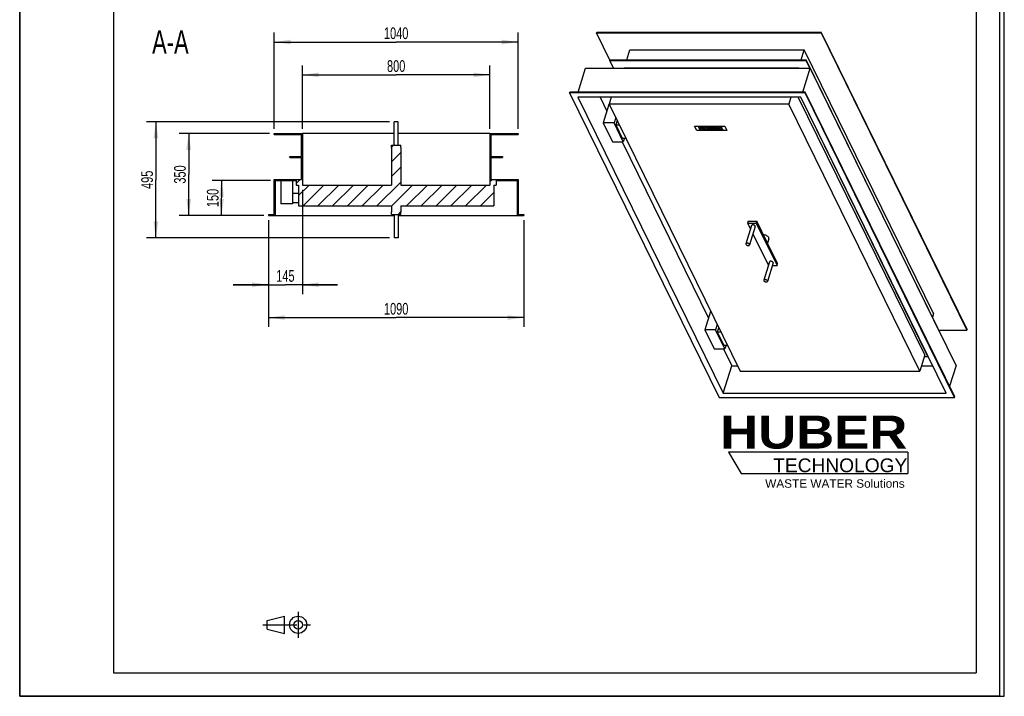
# Model space of a CAD drawing. Header units: millimetres. Extents: x 0 to 4200, y 0 to 5940.
# Tile 1 of 2: x 0 to 4200, y 0 to 2885. Entities that reach past the tile are written whole.
import ezdxf

# ---------------------------------------------------------------- set-up
doc = ezdxf.new("R2010")
doc.units = ezdxf.units.MM
doc.header["$LTSCALE"] = 387.2
doc.linetypes.add('CENTER', pattern=[0.6, 0.375, -0.075, 0.075, -0.075])
doc.layers.get('0').update_dxf_attribs({"linetype": 'CONTINUOUS'})
for name, color, linetype in [('050_DIMENSIONING', 7, 'CONTINUOUS'), ('052_SYMBOLS', 7, 'CONTINUOUS'), ('_ACHSEN', 7, 'CONTINUOUS'), ('_KURVEN', 7, 'CONTINUOUS'), ('HUBER_Logo_BL2', 7, 'CONTINUOUS')]:
    doc.layers.add(name, color=color, linetype=linetype)
doc.styles.get("Standard").update_dxf_attribs({"font": 'txt', "width": 0.7})
doc.styles.add('TEXTSTYLE_2', font='ariblk.ttf')
doc.styles.add('TEXTSTYLE_3', font='arial.ttf')
doc.dimstyles.new('DIMSTYLE_1', dxfattribs={"dimtxt": 50, "dimasz": 70, "dimexe": 2, "dimexo": 1, "dimtad": 1, "dimdec": 1, "dimtxsty": 'STANDARD', "dimblk": '_FILLED', "dimblk1": '_FILLED', "dimblk2": '_FILLED', "dimcen": 0.09, "dimazin": 2, "dimtp": 1.2, "dimtm": 1.2, "dimtfac": 1, "dimtdec": 1, "dimtofl": 0, "dimtmove": 0, "dimatfit": 3, "dimldrblk": '_FILLED', "dimfxl": 1, "dimtolj": 1, "dimarcsym": 0})
doc.dimstyles.new('DIMSTYLE_3', dxfattribs={"dimtxt": 50, "dimasz": 70, "dimexe": 2, "dimexo": 1, "dimtad": 1, "dimdec": 1, "dimtxsty": 'STANDARD', "dimblk": '_FILLED', "dimblk1": '_FILLED', "dimblk2": '_FILLED', "dimcen": 0.09, "dimazin": 2, "dimtp": 0.5, "dimtm": 0.5, "dimtfac": 1, "dimtdec": 1, "dimtofl": 0, "dimtmove": 0, "dimatfit": 3, "dimldrblk": '_FILLED', "dimfxl": 1, "dimtolj": 1, "dimarcsym": 0})
doc.dimstyles.new('DIMSTYLE_4', dxfattribs={"dimtxt": 50, "dimasz": 70, "dimexe": 2, "dimexo": 1, "dimtad": 1, "dimdec": 1, "dimtxsty": 'STANDARD', "dimblk": '_FILLED', "dimblk1": '_FILLED', "dimblk2": '_FILLED', "dimcen": 0.09, "dimazin": 2, "dimtp": 0.8, "dimtm": 0.8, "dimtfac": 1, "dimtdec": 1, "dimtofl": 0, "dimtmove": 0, "dimatfit": 3, "dimldrblk": '_FILLED', "dimfxl": 1, "dimtolj": 1, "dimarcsym": 0})

# ---------------------------------------------------------------- blocks, each defined once
blk = doc.blocks.new('HUBER_LOGO_BL2', base_point=(3411.6, 1009.5))
at = {"layer": 'HUBER_Logo_BL2', "color": 5, "linetype": 'CONTINUOUS'}
for p, q in [((3788.5, 1040.5), (3023.5, 1040.5)), ((3023.5, 1040.5), (3077.5, 950.5)), ((3788.5, 1040.5), (3788.5, 950.5)), ((3077.5, 950.5), (3788.5, 950.5))]:
    blk.add_line(p, q, dxfattribs=at)
at = {"layer": 'HUBER_Logo_BL2', "color": 2, "linetype": 'CONTINUOUS', "attachment_point": 3, "line_spacing_factor": 0.78}
for s, insert, char_height, width, style in [('HUBER\\P\\fArial;\\H58.5;TECHNOLOGY ', (3786.3, 1196.7), 140.4, 775.343, 'TEXTSTYLE_2'), ('WASTE WATER Solutions', (3775.2, 925.3), 36, 594.067, 'TEXTSTYLE_3')]:
    blk.add_mtext(s, dxfattribs=dict(at, insert=insert, char_height=char_height, width=width, style=style))
blk = doc.blocks.new('_FILLED')
at = {"color": 0, "linetype": 'BYBLOCK'}
blk.add_solid([(0, 0), (-1, 0.143), (-1, -0.143)], dxfattribs=at)
blk = doc.blocks.new('*D2')
at = {"layer": '050_DIMENSIONING', "color": 2, "linetype": 'CONTINUOUS'}
for p, q in [((1060.9, 2030), (1060.9, 1575)), ((2150.9, 2030), (2150.9, 1575)), ((1060.9, 1615), (1605.9, 1615)), ((2150.9, 1615), (1605.9, 1615))]:
    blk.add_line(p, q, dxfattribs=at)
at = {"layer": '050_DIMENSIONING', "color": 2, "linetype": 'CONTINUOUS', "xscale": 70, "yscale": 70, "zscale": 70, "rotation": 180}
blk.add_blockref('_FILLED', (1060.9, 1615), dxfattribs=at)
at = {"layer": '050_DIMENSIONING', "color": 2, "linetype": 'CONTINUOUS', "xscale": 70, "yscale": 70, "zscale": 70}
blk.add_blockref('_FILLED', (2150.9, 1615), dxfattribs=at)
at = {"layer": '050_DIMENSIONING', "color": 2, "linetype": 'CONTINUOUS', "insert": (1605.9, 1677.5), "char_height": 50, "width": 219.643, "attachment_point": 2, "line_spacing_factor": 0.9}
blk.add_mtext('1090', dxfattribs=at)
blk = doc.blocks.new('*D3')
at = {"layer": '050_DIMENSIONING', "color": 2, "linetype": 'CONTINUOUS'}
for p, q in [((1085.9, 2420), (1085.9, 2830)), ((2125.9, 2420), (2125.9, 2830)), ((1085.9, 2790), (1605.9, 2790)), ((2125.9, 2790), (1605.9, 2790))]:
    blk.add_line(p, q, dxfattribs=at)
at = {"layer": '050_DIMENSIONING', "color": 2, "linetype": 'CONTINUOUS', "xscale": 70, "yscale": 70, "zscale": 70, "rotation": 180}
blk.add_blockref('_FILLED', (1085.9, 2790), dxfattribs=at)
at = {"layer": '050_DIMENSIONING', "color": 2, "linetype": 'CONTINUOUS', "xscale": 70, "yscale": 70, "zscale": 70}
blk.add_blockref('_FILLED', (2125.9, 2790), dxfattribs=at)
at = {"layer": '050_DIMENSIONING', "color": 2, "linetype": 'CONTINUOUS', "insert": (1605.9, 2852.5), "char_height": 50, "width": 219.643, "attachment_point": 2, "line_spacing_factor": 0.9}
blk.add_mtext('1040', dxfattribs=at)
blk = doc.blocks.new('*D4')
at = {"layer": '050_DIMENSIONING', "color": 2, "linetype": 'CONTINUOUS'}
for p, q in [((1065.9, 2400), (680.9, 2400)), ((720.9, 2400), (720.9, 2225)), ((720.9, 2050), (720.9, 2225)), ((1040.9, 2050), (680.9, 2050))]:
    blk.add_line(p, q, dxfattribs=at)
at = {"layer": '050_DIMENSIONING', "color": 2, "linetype": 'CONTINUOUS', "xscale": 70, "yscale": 70, "zscale": 70}
for p, rotation in [((720.9, 2400), 90), ((720.9, 2050), 270)]:
    blk.add_blockref('_FILLED', p, dxfattribs=dict(at, rotation=rotation))
at = {"layer": '050_DIMENSIONING', "color": 2, "linetype": 'CONTINUOUS', "insert": (658.4, 2225), "char_height": 50, "width": 166.071, "attachment_point": 2, "rotation": 90, "line_spacing_factor": 0.9}
blk.add_mtext('350', dxfattribs=at)
blk = doc.blocks.new('*D5')
at = {"layer": '050_DIMENSIONING', "color": 2, "linetype": 'CONTINUOUS'}
for p, q in [((1205.9, 2420), (1205.9, 2690)), ((2005.9, 2420), (2005.9, 2690)), ((1205.9, 2650), (1605.9, 2650)), ((2005.9, 2650), (1605.9, 2650))]:
    blk.add_line(p, q, dxfattribs=at)
at = {"layer": '050_DIMENSIONING', "color": 2, "linetype": 'CONTINUOUS', "xscale": 70, "yscale": 70, "zscale": 70, "rotation": 180}
blk.add_blockref('_FILLED', (1205.9, 2650), dxfattribs=at)
at = {"layer": '050_DIMENSIONING', "color": 2, "linetype": 'CONTINUOUS', "xscale": 70, "yscale": 70, "zscale": 70}
blk.add_blockref('_FILLED', (2005.9, 2650), dxfattribs=at)
at = {"layer": '050_DIMENSIONING', "color": 2, "linetype": 'CONTINUOUS', "insert": (1605.9, 2712.5), "char_height": 50, "width": 176.786, "attachment_point": 2, "line_spacing_factor": 0.9}
blk.add_mtext('800', dxfattribs=at)
blk = doc.blocks.new('*D8')
at = {"layer": '050_DIMENSIONING', "color": 2, "linetype": 'CONTINUOUS'}
for p, q in [((1205.9, 2160), (1205.9, 1715)), ((1060.9, 2030), (1060.9, 1715)), ((1060.9, 1755), (910.9, 1755)), ((910.9, 1755), (1133.4, 1755)), ((1355.9, 1755), (1133.4, 1755)), ((1205.9, 1755), (1355.9, 1755))]:
    blk.add_line(p, q, dxfattribs=at)
at = {"layer": '050_DIMENSIONING', "color": 2, "linetype": 'CONTINUOUS', "xscale": 70, "yscale": 70, "zscale": 70}
blk.add_blockref('_FILLED', (1060.9, 1755), dxfattribs=at)
at = {"layer": '050_DIMENSIONING', "color": 2, "linetype": 'CONTINUOUS', "xscale": 70, "yscale": 70, "zscale": 70, "rotation": 180}
blk.add_blockref('_FILLED', (1205.9, 1755), dxfattribs=at)
at = {"layer": '050_DIMENSIONING', "color": 2, "linetype": 'CONTINUOUS', "insert": (1133.4, 1817.5), "char_height": 50, "width": 155.357, "attachment_point": 2, "line_spacing_factor": 0.9}
blk.add_mtext('145', dxfattribs=at)
blk = doc.blocks.new('*D9')
at = {"layer": '050_DIMENSIONING', "color": 2, "linetype": 'CONTINUOUS'}
for p, q in [((1069.9, 2200), (820.9, 2200)), ((860.9, 2200), (860.9, 2125)), ((860.9, 2050), (860.9, 2125)), ((1040.9, 2050), (820.9, 2050))]:
    blk.add_line(p, q, dxfattribs=at)
at = {"layer": '050_DIMENSIONING', "color": 2, "linetype": 'CONTINUOUS', "xscale": 70, "yscale": 70, "zscale": 70}
for p, rotation in [((860.9, 2200), 90), ((860.9, 2050), 270)]:
    blk.add_blockref('_FILLED', p, dxfattribs=dict(at, rotation=rotation))
at = {"layer": '050_DIMENSIONING', "color": 2, "linetype": 'CONTINUOUS', "insert": (798.4, 2125), "char_height": 50, "width": 155.357, "attachment_point": 2, "rotation": 90, "line_spacing_factor": 0.9}
blk.add_mtext('150', dxfattribs=at)
blk = doc.blocks.new('*D10')
at = {"layer": '050_DIMENSIONING', "color": 2, "linetype": 'CONTINUOUS'}
for p, q in [((1577.9, 2450), (540.9, 2450)), ((580.9, 2450), (580.9, 2202.5)), ((580.9, 1955), (580.9, 2202.5)), ((1577.9, 1955), (540.9, 1955))]:
    blk.add_line(p, q, dxfattribs=at)
at = {"layer": '050_DIMENSIONING', "color": 2, "linetype": 'CONTINUOUS', "xscale": 70, "yscale": 70, "zscale": 70}
for p, rotation in [((580.9, 2450), 90), ((580.9, 1955), 270)]:
    blk.add_blockref('_FILLED', p, dxfattribs=dict(at, rotation=rotation))
at = {"layer": '050_DIMENSIONING', "color": 2, "linetype": 'CONTINUOUS', "insert": (518.4, 2202.5), "char_height": 50, "width": 171.429, "attachment_point": 2, "rotation": 90, "line_spacing_factor": 0.9}
blk.add_mtext('495', dxfattribs=at)
blk = doc.blocks.new('PROJEKTIONSMETHODE_1_BL3', base_point=(1140, 305))
at = {"color": 2, "linetype": 'CONTINUOUS'}
for p, q in [((1055.7, 323.3), (1129, 341.7)), ((1129, 268.3), (1129, 341.7)), ((1055.7, 286.7), (1055.7, 323.3)), ((1055.7, 286.7), (1129, 268.3))]:
    blk.add_line(p, q, dxfattribs=at)
at = {"color": 2, "linetype": 'CENTER'}
for p, q in [((1187.7, 360), (1187.7, 250)), ((1037.3, 305), (1242.7, 305))]:
    blk.add_line(p, q, dxfattribs=at)
at = {"color": 2, "linetype": 'CONTINUOUS'}
for radius in [36.7, 18.3]:
    blk.add_circle((1187.7, 305), radius, dxfattribs=at)

msp = doc.modelspace()

# ---------------------------------------------------------------- hatches: boundary and pattern name
at = {"linetype": 'CONTINUOUS'}
h = msp.add_hatch(dxfattribs=at)
h.set_pattern_fill('A', color=2, scale=44.547727, angle=45, style=0, pattern_type=0)
h.set_pattern_definition([(45, (0, 0), (-31.5, 31.5), [])])
edge = h.paths.add_edge_path()
edge.add_line((1205.87, 2180.02), (1585.87, 2180.02))
edge.add_line((1585.87, 2340.02), (1585.87, 2180.02))
edge.add_line((1585.87, 2340.02), (1585.87, 2350.02))
edge.add_line((1585.87, 2350.02), (1625.87, 2350.02))
edge.add_line((1625.87, 2340.02), (1625.87, 2350.02))
edge.add_line((1625.87, 2340.02), (1625.87, 2180.02))
edge.add_line((1625.87, 2180.02), (2005.87, 2180.02))
edge.add_line((2005.87, 2400.02), (2005.87, 2180.02))
edge.add_line((2005.87, 2400.02), (2125.87, 2400.02))
edge.add_line((2125.87, 2400.02), (2125.87, 2396.02))
edge.add_line((2009.87, 2396.02), (2125.87, 2396.02))
edge.add_line((2009.87, 2396.02), (2009.87, 2302.02))
edge.add_line((2009.87, 2302.02), (2059.87, 2302.02))
edge.add_line((2059.87, 2302.02), (2059.87, 2298.02))
edge.add_line((2009.87, 2298.02), (2059.87, 2298.02))
edge.add_line((2009.87, 2298.02), (2009.87, 2204.02))
edge.add_line((2009.87, 2204.02), (2125.87, 2204.02))
edge.add_line((2125.87, 2204.02), (2125.87, 2054.02))
edge.add_line((2125.87, 2054.02), (2150.87, 2054.02))
edge.add_line((2150.87, 2054.02), (2150.87, 2050.02))
edge.add_line((2121.87, 2050.02), (2150.87, 2050.02))
edge.add_line((2121.87, 2200.02), (2121.87, 2050.02))
edge.add_line((2032.87, 2200.02), (2121.87, 2200.02))
edge.add_line((2032.87, 2200.02), (2032.87, 2180.02))
edge.add_line((2021.87, 2180.02), (2032.87, 2180.02))
edge.add_line((2021.87, 2180.02), (2021.87, 2091.02))
edge.add_line((1625.87, 2091.02), (2021.87, 2091.02))
edge.add_line((1625.87, 2091.02), (1625.87, 2065.02))
edge.add_line((1625.87, 2055.02), (1625.87, 2065.02))
edge.add_line((1585.87, 2055.02), (1625.87, 2055.02))
edge.add_line((1585.87, 2055.02), (1585.87, 2065.02))
edge.add_line((1585.87, 2091.02), (1585.87, 2065.02))
edge.add_line((1189.87, 2091.02), (1585.87, 2091.02))
edge.add_line((1189.87, 2180.02), (1189.87, 2091.02))
edge.add_line((1178.87, 2180.02), (1189.87, 2180.02))
edge.add_line((1178.87, 2200.02), (1178.87, 2180.02))
edge.add_line((1089.87, 2200.02), (1178.87, 2200.02))
edge.add_line((1089.87, 2200.02), (1089.87, 2050.02))
edge.add_line((1060.87, 2050.02), (1089.87, 2050.02))
edge.add_line((1060.87, 2054.02), (1060.87, 2050.02))
edge.add_line((1060.87, 2054.02), (1085.87, 2054.02))
edge.add_line((1085.87, 2054.02), (1085.87, 2204.02))
edge.add_line((1085.87, 2204.02), (1201.87, 2204.02))
edge.add_line((1201.87, 2204.02), (1201.87, 2298.02))
edge.add_line((1151.87, 2298.02), (1201.87, 2298.02))
edge.add_line((1151.87, 2298.02), (1151.87, 2302.02))
edge.add_line((1151.87, 2302.02), (1201.87, 2302.02))
edge.add_line((1201.87, 2302.02), (1201.87, 2396.02))
edge.add_line((1085.87, 2396.02), (1201.87, 2396.02))
edge.add_line((1085.87, 2396.02), (1085.87, 2400.02))
edge.add_line((1085.87, 2400.02), (1205.87, 2400.02))
edge.add_line((1205.87, 2400.02), (1205.87, 2180.02))

# ---------------------------------------------------------------- linework, layer by layer
at = {"color": 7, "linetype": 'CONTINUOUS'}
for p, q in [((0, 0), (0, 5940)), ((0, 0), (0, 5940)), ((4200, 0), (4200, 5940)), ((4200, 0), (4200, 5940)), ((2460.32, 2828.98), (2461.29, 2832.11)), ((2517.75, 2711.94), (2460.32, 2828.98)), ((2460.32, 2828.98), (3418.22, 2828.98)), ((2461.29, 2832.11), (3419.19, 2832.11)), ((3418.22, 2828.98), (3419.19, 2832.11)), ((3418.22, 2828.98), (4040.51, 1560.89)), ((4041.48, 1564.03), (3419.19, 2832.11)), ((2589.4, 2714.32), (2602.55, 2756.87)), ((2602.55, 2756.87), (3346.76, 2756.87)), ((3333.61, 2714.32), (3346.76, 2756.87)), ((3898.28, 1633), (3346.76, 2756.87)), ((2517.52, 2711.19), (2518.49, 2714.32)), ((2533.52, 2678.58), (2517.52, 2711.19)), ((2517.52, 2711.19), (3353.84, 2711.19)), ((2518.49, 2714.32), (3354.81, 2714.32)), ((3353.84, 2711.19), (3354.81, 2714.32)), ((3353.84, 2711.19), (3369.84, 2678.58)), ((3936.83, 1528.29), (3354.81, 2714.32)), ((2382.33, 2576.62), (2413.84, 2678.58)), ((2413.84, 2678.58), (3371.75, 2678.58)), ((2578.35, 2678.58), (2578.82, 2680.11)), ((2578.82, 2680.11), (3323.04, 2680.11)), ((3322.57, 2678.58), (3323.04, 2680.11)), ((3323.79, 2678.58), (3323.04, 2680.11)), ((3340.24, 2576.62), (3371.75, 2678.58)), ((3994.03, 1410.5), (3371.75, 2678.58)), ((2345.91, 2573.49), (2346.88, 2576.62)), ((2345.91, 2573.49), (2983.45, 1274.32)), ((3349.87, 2573.49), (2345.91, 2573.49)), ((3350.84, 2576.62), (2346.88, 2576.62)), ((3349.87, 2573.49), (3350.84, 2576.62)), ((3987.4, 1274.32), (3349.87, 2573.49)), ((3988.37, 1277.46), (3350.84, 2576.62)), ((3332, 2555.46), (2381.47, 2555.46)), ((2381.47, 2555.46), (3001.31, 1292.35)), ((2475.44, 2555.46), (2504.86, 2495.51)), ((2513.4, 2523.15), (2489.19, 2444.82)), ((2515.11, 2523.15), (2513.4, 2523.15)), ((2523.29, 2555.46), (2514, 2525.42)), ((2514, 2525.42), (3072.84, 1386.63)), ((3280.33, 2525.42), (2514, 2525.42)), ((3289.61, 2555.46), (3280.33, 2525.42)), ((3839.16, 1386.63), (3280.33, 2525.42)), ((3860.71, 1456.34), (3321.34, 2555.46)), ((3874.19, 1449.5), (3331.47, 2555.46)), ((3951.85, 1292.35), (3332, 2555.46)), ((2489.19, 2444.82), (2528.85, 2364.01)), ((2535.24, 2444.82), (2489.19, 2444.82)), ((2542.32, 2467.71), (2535.24, 2444.82)), ((2574.9, 2364.01), (2535.24, 2444.82)), ((2548.42, 2455.28), (2542.56, 2436.3)), ((2542.56, 2436.3), (2570.01, 2380.36)), ((2542.56, 2436.3), (2557.73, 2436.3)), ((1085.87, 2400.02), (1205.87, 2400.02)), ((1085.87, 2396.02), (1085.87, 2400.02)), ((1085.87, 2396.02), (1201.87, 2396.02)), ((1201.87, 2302.02), (1201.87, 2396.02)), ((1597.87, 2400.02), (1205.87, 2400.02)), ((1205.87, 2400.02), (1205.87, 2180.02)), ((2005.87, 2400.02), (1613.87, 2400.02)), ((2005.87, 2400.02), (2125.87, 2400.02)), ((2005.87, 2400.02), (2005.87, 2180.02)), ((2009.87, 2396.02), (2125.87, 2396.02)), ((2009.87, 2396.02), (2009.87, 2302.02)), ((2125.87, 2400.02), (2125.87, 2396.02)), ((2528.85, 2364.01), (2574.9, 2364.01)), ((2569.39, 2364.01), (2938.02, 1612.83)), ((2570.01, 2380.36), (2585.19, 2380.36)), ((2579.95, 2380.36), (2574.9, 2364.01)), ((1585.87, 2350.02), (1625.87, 2350.02)), ((1585.87, 2340.02), (1585.87, 2350.02)), ((1585.87, 2340.02), (1585.87, 2180.02)), ((1625.87, 2340.02), (1625.87, 2350.02)), ((1625.87, 2340.02), (1625.87, 2180.02)), ((1151.87, 2298.02), (1151.87, 2302.02)), ((1151.87, 2302.02), (1201.87, 2302.02)), ((1151.87, 2298.02), (1201.87, 2298.02)), ((1201.87, 2204.02), (1201.87, 2298.02)), ((2009.87, 2302.02), (2059.87, 2302.02)), ((2009.87, 2298.02), (2009.87, 2204.02)), ((2009.87, 2298.02), (2059.87, 2298.02)), ((2059.87, 2302.02), (2059.87, 2298.02)), ((1085.87, 2204.02), (1201.87, 2204.02)), ((1085.87, 2054.02), (1085.87, 2204.02)), ((1089.87, 2200.02), (1178.87, 2200.02)), ((1089.87, 2200.02), (1089.87, 2050.02)), ((1113.87, 2200.02), (1113.87, 2100.02)), ((1163.87, 2200.02), (1163.87, 2100.02)), ((1178.87, 2200.02), (1178.87, 2180.02)), ((2009.87, 2204.02), (2125.87, 2204.02)), ((2032.87, 2200.02), (2121.87, 2200.02)), ((2032.87, 2200.02), (2032.87, 2180.02)), ((2121.87, 2200.02), (2121.87, 2050.02)), ((2125.87, 2204.02), (2125.87, 2054.02)), ((1163.87, 2145.02), (1189.87, 2145.02)), ((1178.87, 2180.02), (1189.87, 2180.02)), ((1189.87, 2180.02), (1189.87, 2091.02)), ((1205.87, 2180.02), (1585.87, 2180.02)), ((1625.87, 2180.02), (2005.87, 2180.02)), ((2021.87, 2180.02), (2021.87, 2091.02)), ((2021.87, 2180.02), (2032.87, 2180.02)), ((1163.87, 2100.02), (1113.87, 2100.02)), ((1163.87, 2105.02), (1189.87, 2105.02)), ((1189.87, 2091.02), (1585.87, 2091.02)), ((1585.87, 2091.02), (1585.87, 2065.02)), ((1585.87, 2055.02), (1585.87, 2065.02)), ((1625.87, 2091.02), (1625.87, 2065.02)), ((1625.87, 2091.02), (2021.87, 2091.02)), ((1625.87, 2055.02), (1625.87, 2065.02)), ((1060.87, 2054.02), (1060.87, 2050.02)), ((1060.87, 2054.02), (1085.87, 2054.02)), ((1060.87, 2050.02), (1089.87, 2050.02)), ((1089.87, 2050.02), (1597.87, 2050.02)), ((1585.87, 2055.02), (1625.87, 2055.02)), ((1613.87, 2050.02), (2121.87, 2050.02)), ((2121.87, 2050.02), (2150.87, 2050.02)), ((2125.87, 2054.02), (2150.87, 2054.02)), ((2150.87, 2054.02), (2150.87, 2050.02)), ((3107.64, 2025.79), (3105.22, 2017.96)), ((3105.22, 2017.96), (3117.48, 1992.96)), ((3105.22, 2017.96), (3142.06, 2017.96)), ((3107.64, 2025.79), (3144.48, 2025.79)), ((3144.48, 2025.79), (3142.06, 2017.96)), ((3142.06, 2017.96), (3230.52, 1837.69)), ((3188.71, 1935.65), (3144.48, 2025.79)), ((3127.76, 1972.02), (3193.68, 1837.69)), ((3232.94, 1845.52), (3188.71, 1935.65)), ((3193.68, 1837.69), (3193.78, 1837.69)), ((3210.53, 1837.69), (3230.52, 1837.69)), ((3230.52, 1837.69), (3232.94, 1845.52)), ((2946.56, 1640.47), (2922.35, 1562.13)), ((2948.27, 1640.47), (2946.56, 1640.47)), ((3898.28, 1633), (3893.32, 1616.95)), ((2922.35, 1562.13), (2962.01, 1481.32)), ((2968.4, 1562.13), (2922.35, 1562.13)), ((2975.48, 1585.03), (2968.4, 1562.13)), ((3008.06, 1481.32), (2968.4, 1562.13)), ((2981.58, 1572.59), (2975.72, 1553.62)), ((3920.83, 1560.89), (4040.51, 1560.89)), ((4041.48, 1564.03), (4040.51, 1560.89)), ((2975.72, 1553.62), (3003.17, 1497.67)), ((2975.72, 1553.62), (2990.89, 1553.62)), ((3936.83, 1528.29), (3936.6, 1527.53)), ((2962.01, 1481.32), (3008.06, 1481.32)), ((3002.55, 1481.32), (3037.62, 1409.85)), ((3003.17, 1497.67), (3018.35, 1497.67)), ((3013.11, 1497.67), (3008.06, 1481.32)), ((3860.71, 1456.34), (3839.16, 1386.63)), ((3858.59, 1449.5), (3874.19, 1449.5)), ((3874.4, 1450.17), (3874.19, 1449.5)), ((3001.31, 1292.35), (3037.62, 1409.85)), ((3037.62, 1409.85), (3061.44, 1409.85)), ((3072.84, 1386.63), (3839.16, 1386.63)), ((3846.34, 1409.85), (3894.19, 1409.85)), ((3994.03, 1410.5), (3966.62, 1321.79)), ((2983.45, 1274.32), (3987.4, 1274.32)), ((3001.31, 1292.35), (3951.85, 1292.35)), ((3987.4, 1274.32), (3988.37, 1277.46)), ((0, 0), (4200, 0)), ((0, 0), (4200, 0))]:
    msp.add_line(p, q, dxfattribs=at)
at = {"color": 3, "linetype": 'CONTINUOUS'}
for p, q in [((4180, 5900), (4180, 0)), ((0, 2970), (0, 0)), ((4180, 0), (0, 0))]:
    msp.add_line(p, q, dxfattribs=at)
at = {"color": 5, "linetype": 'CONTINUOUS'}
for p, q in [((400, 5800), (400, 100)), ((4080, 5800), (4080, 100)), ((400, 100), (4080, 100))]:
    msp.add_line(p, q, dxfattribs=at)
at = {"layer": '_ACHSEN', "color": 7, "linetype": 'CONTINUOUS'}
for p, q in [((1613.87, 2450.02), (1597.87, 2450.02)), ((1597.87, 2350.02), (1597.87, 2450.02)), ((1613.87, 2350.02), (1613.87, 2450.02)), ((1597.87, 2055.02), (1597.87, 1955.02)), ((1613.87, 2055.02), (1613.87, 1955.02)), ((3122.09, 2007.88), (3097.89, 1929.55)), ((3137.38, 2003.16), (3113.17, 1924.83)), ((1613.87, 1955.02), (1597.87, 1955.02)), ((3195.69, 1950.12), (3190.25, 1932.51)), ((3198.36, 1852.48), (3174.15, 1774.15)), ((3213.64, 1847.76), (3189.44, 1769.43))]:
    msp.add_line(p, q, dxfattribs=at)
for points, knots in [([(3137.11, 2005.52), (3136.81, 2006.12), (3135.9, 2007.29), (3134.03, 2008.69), (3131.73, 2009.77), (3129.24, 2010.42), (3126.79, 2010.57), (3124.63, 2010.22), (3123.16, 2009.46), (3122.4, 2008.61), (3122.17, 2008.13), (3122.09, 2007.88)], [0, 0, 0, 0, 0.113814, 0.2472619, 0.3935398, 0.5425551, 0.6835947, 0.8078261, 0.9113213, 0.9567989, 1, 1, 1, 1]), ([(3137.38, 2003.16), (3137.49, 2003.53), (3137.56, 2004.36), (3137.29, 2005.14), (3137.11, 2005.52)], [0, 0, 0, 0, 0.4740096, 1, 1, 1, 1]), ([(3112.9, 1927.19), (3112.61, 1927.79), (3111.69, 1928.96), (3109.82, 1930.36), (3107.53, 1931.44), (3105.03, 1932.09), (3102.58, 1932.24), (3100.42, 1931.89), (3098.95, 1931.13), (3098.19, 1930.27), (3097.96, 1929.79), (3097.89, 1929.55)], [0, 0, 0, 0, 0.113814, 0.2472619, 0.3935398, 0.5425551, 0.6835947, 0.8078261, 0.9113213, 0.9567989, 1, 1, 1, 1]), ([(3195, 1956.02), (3194.19, 1957.69), (3191.56, 1960.9), (3186.23, 1964.6), (3179.75, 1967.28), (3175.03, 1968.19), (3172.66, 1968.37)], [0, 0, 0, 0, 0.2103125, 0.459153, 0.7300779, 1, 1, 1, 1]), ([(3195.69, 1950.12), (3195.97, 1951.03), (3196.13, 1953.11), (3195.47, 1955.07), (3195, 1956.02)], [0, 0, 0, 0, 0.4740096, 1, 1, 1, 1]), ([(3097.89, 1929.55), (3097.78, 1929.19), (3097.71, 1928.35), (3097.98, 1927.57), (3098.16, 1927.19)], [0, 0, 0, 0, 0.4740096, 1, 1, 1, 1]), ([(3098.16, 1927.19), (3098.46, 1926.59), (3099.37, 1925.42), (3101.24, 1924.02), (3103.54, 1922.94), (3106.03, 1922.3), (3108.48, 1922.14), (3110.64, 1922.49), (3112.11, 1923.25), (3112.87, 1924.11), (3113.1, 1924.59), (3113.17, 1924.83)], [0, 0, 0, 0, 0.113814, 0.2472619, 0.3935398, 0.5425551, 0.6835947, 0.8078261, 0.9113213, 0.9567989, 1, 1, 1, 1]), ([(3113.17, 1924.83), (3113.29, 1925.19), (3113.35, 1926.03), (3113.09, 1926.81), (3112.9, 1927.19)], [0, 0, 0, 0, 0.4740096, 1, 1, 1, 1]), ([(3213.37, 1850.12), (3213.07, 1850.72), (3212.16, 1851.89), (3210.29, 1853.29), (3207.99, 1854.37), (3205.5, 1855.02), (3203.05, 1855.17), (3200.89, 1854.82), (3199.42, 1854.06), (3198.66, 1853.2), (3198.43, 1852.72), (3198.36, 1852.48)], [0, 0, 0, 0, 0.113814, 0.2472619, 0.3935398, 0.5425551, 0.6835947, 0.8078261, 0.9113213, 0.9567989, 1, 1, 1, 1]), ([(3213.64, 1847.76), (3213.75, 1848.12), (3213.82, 1848.96), (3213.55, 1849.74), (3213.37, 1850.12)], [0, 0, 0, 0, 0.4740096, 1, 1, 1, 1]), ([(3174.15, 1774.15), (3174.04, 1773.78), (3173.97, 1772.95), (3174.24, 1772.17), (3174.42, 1771.79)], [0, 0, 0, 0, 0.4740096, 1, 1, 1, 1]), ([(3189.16, 1771.79), (3188.87, 1772.39), (3187.95, 1773.56), (3186.08, 1774.95), (3183.79, 1776.03), (3181.29, 1776.68), (3178.84, 1776.84), (3176.68, 1776.48), (3175.21, 1775.72), (3174.45, 1774.87), (3174.22, 1774.39), (3174.15, 1774.15)], [0, 0, 0, 0, 0.113814, 0.2472619, 0.3935398, 0.5425551, 0.6835947, 0.8078261, 0.9113213, 0.9567989, 1, 1, 1, 1]), ([(3174.42, 1771.79), (3174.72, 1771.19), (3175.63, 1770.02), (3177.5, 1768.62), (3179.8, 1767.54), (3182.29, 1766.89), (3184.74, 1766.74), (3186.9, 1767.09), (3188.37, 1767.85), (3189.13, 1768.71), (3189.36, 1769.18), (3189.44, 1769.43)], [0, 0, 0, 0, 0.113814, 0.2472619, 0.3935398, 0.5425551, 0.6835947, 0.8078261, 0.9113213, 0.9567989, 1, 1, 1, 1]), ([(3189.44, 1769.43), (3189.55, 1769.79), (3189.61, 1770.62), (3189.35, 1771.41), (3189.16, 1771.79)], [0, 0, 0, 0, 0.4740096, 1, 1, 1, 1])]:
    msp.add_open_spline(points, degree=3, knots=knots, dxfattribs=at)
at = {"layer": '_KURVEN', "color": 4, "linetype": 'CONTINUOUS'}
for p, q in [((2878.75, 2431.55), (3007.7, 2431.55)), ((2887.9, 2412.9), (2878.75, 2431.55)), ((3016.85, 2412.9), (2887.9, 2412.9)), ((2894.93, 2428.44), (2901.03, 2416.01)), ((2900.62, 2428.44), (2894.93, 2428.44)), ((2902.76, 2424.09), (2900.62, 2428.44)), ((2901.03, 2416.01), (2906.72, 2416.01)), ((2908.98, 2424.09), (2902.76, 2424.09)), ((2906.72, 2416.01), (2904.25, 2421.04)), ((2904.25, 2421.04), (2910.47, 2421.04)), ((2912.56, 2428.44), (2906.84, 2428.44)), ((2906.84, 2428.44), (2908.98, 2424.09)), ((2910.47, 2421.04), (2912.94, 2416.01)), ((2918.66, 2416.01), (2912.56, 2428.44)), ((2912.94, 2416.01), (2918.66, 2416.01)), ((2922.03, 2428.44), (2916.35, 2428.44)), ((2916.35, 2428.44), (2919.99, 2421.03)), ((2925.76, 2420.85), (2922.03, 2428.44)), ((2928.33, 2428.44), (2932.05, 2420.85)), ((2934.01, 2428.44), (2928.33, 2428.44)), ((2937.64, 2421.03), (2934.01, 2428.44)), ((2937.79, 2428.44), (2943.89, 2416.01)), ((2948.45, 2428.44), (2937.79, 2428.44)), ((2943.89, 2416.01), (2953.72, 2416.01)), ((2945.92, 2423.57), (2944.77, 2425.93)), ((2944.77, 2425.93), (2947.28, 2425.93)), ((2948.4, 2423.57), (2945.92, 2423.57)), ((2948.32, 2418.68), (2947.09, 2421.2)), ((2947.09, 2421.2), (2949.98, 2421.2)), ((2951.22, 2418.68), (2948.32, 2418.68)), ((2973.04, 2428.44), (2957.78, 2428.44)), ((2957.78, 2428.44), (2963.88, 2416.01)), ((2963.88, 2416.01), (2979.41, 2416.01)), ((2965.76, 2423.81), (2964.79, 2425.79)), ((2964.79, 2425.79), (2974.34, 2425.79)), ((2974.62, 2423.81), (2965.76, 2423.81)), ((2968.21, 2418.83), (2967, 2421.28)), ((2967, 2421.28), (2975.86, 2421.28)), ((2978.03, 2418.83), (2968.21, 2418.83)), ((2974.34, 2425.79), (2973.04, 2428.44)), ((2975.86, 2421.28), (2974.62, 2423.81)), ((2985.94, 2428.44), (2976.45, 2428.44)), ((2976.45, 2428.44), (2982.55, 2416.01)), ((2979.41, 2416.01), (2978.03, 2418.83)), ((2982.55, 2416.01), (2988.27, 2416.01)), ((2984.64, 2423.41), (2983.4, 2425.93)), ((2983.4, 2425.93), (2985.9, 2425.93)), ((2987.04, 2423.41), (2984.64, 2423.41)), ((2985.8, 2421.06), (2986.3, 2421.06)), ((2988.27, 2416.01), (2985.8, 2421.06)), ((2989.34, 2419.81), (2994.24, 2416.01)), ((2994.24, 2416.01), (3000.67, 2416.01)), ((3000.67, 2416.01), (2996.15, 2419.61)), ((3007.7, 2431.55), (3016.85, 2412.9))]:
    msp.add_line(p, q, dxfattribs=at)
for points in [[(2921.55, 2418.93), (2920.81, 2419.73), (2920.29, 2420.42), (2919.99, 2421.03)], [(2923.46, 2417.5), (2922.64, 2417.96), (2922, 2418.44), (2921.55, 2418.93)], [(2925.94, 2416.43), (2925.1, 2416.68), (2924.27, 2417.04), (2923.46, 2417.5)], [(2925.76, 2420.85), (2926.09, 2420.18), (2926.62, 2419.65), (2927.36, 2419.27)], [(2928.84, 2415.93), (2927.74, 2416.01), (2926.77, 2416.17), (2925.94, 2416.43)], [(2927.36, 2419.27), (2928.1, 2418.89), (2928.98, 2418.7), (2929.97, 2418.7)], [(2931.84, 2415.8), (2930.94, 2415.8), (2929.94, 2415.84), (2928.84, 2415.93)], [(2929.97, 2418.7), (2930.95, 2418.7), (2931.62, 2418.89), (2931.99, 2419.26)], [(2935.62, 2416.22), (2934.65, 2415.94), (2933.39, 2415.8), (2931.84, 2415.8)], [(2931.99, 2419.26), (2932.36, 2419.63), (2932.39, 2420.17), (2932.05, 2420.85)], [(2937.39, 2417.24), (2936.91, 2416.75), (2936.32, 2416.41), (2935.62, 2416.22)], [(2938.15, 2418.96), (2938.13, 2418.3), (2937.88, 2417.73), (2937.39, 2417.24)], [(2937.64, 2421.03), (2938.01, 2420.3), (2938.17, 2419.61), (2938.15, 2418.96)], [(2949.24, 2425.62), (2948.79, 2425.82), (2948.14, 2425.93), (2947.28, 2425.93)], [(2948.4, 2423.57), (2949.28, 2423.57), (2949.85, 2423.67), (2950.1, 2423.87)], [(2948.45, 2428.44), (2950.22, 2428.44), (2951.72, 2428.15), (2952.97, 2427.55)], [(2950.18, 2424.77), (2950.01, 2425.13), (2949.69, 2425.42), (2949.24, 2425.62)], [(2952.23, 2420.86), (2951.72, 2421.08), (2950.97, 2421.2), (2949.98, 2421.2)], [(2950.1, 2423.87), (2950.35, 2424.08), (2950.38, 2424.38), (2950.18, 2424.77)], [(2951.22, 2418.68), (2952.2, 2418.68), (2952.84, 2418.79), (2953.13, 2419.03)], [(2953.26, 2419.98), (2953.09, 2420.35), (2952.74, 2420.64), (2952.23, 2420.86)], [(2952.97, 2427.55), (2954.21, 2426.96), (2955.05, 2426.22), (2955.48, 2425.35)], [(2953.13, 2419.03), (2953.41, 2419.27), (2953.46, 2419.58), (2953.26, 2419.98)], [(2956.19, 2416.18), (2954.96, 2416.06), (2954.13, 2416.01), (2953.72, 2416.01)], [(2955.39, 2423.46), (2955.11, 2423.1), (2954.58, 2422.83), (2953.81, 2422.63)], [(2953.81, 2422.63), (2955.24, 2422.41), (2956.39, 2422.04), (2957.27, 2421.52)], [(2955.48, 2425.35), (2955.84, 2424.61), (2955.81, 2423.98), (2955.39, 2423.46)], [(2958.15, 2416.59), (2957.76, 2416.4), (2957.1, 2416.27), (2956.19, 2416.18)], [(2957.27, 2421.52), (2958.16, 2420.99), (2958.79, 2420.34), (2959.18, 2419.55)], [(2959.37, 2417.81), (2959.17, 2417.29), (2958.77, 2416.89), (2958.15, 2416.59)], [(2959.18, 2419.55), (2959.5, 2418.9), (2959.56, 2418.32), (2959.37, 2417.81)], [(2988.18, 2425.61), (2987.7, 2425.82), (2986.93, 2425.93), (2985.9, 2425.93)], [(2985.94, 2428.44), (2987.7, 2428.44), (2989.09, 2428.34), (2990.12, 2428.14)], [(2987.83, 2420.76), (2987.33, 2420.96), (2986.81, 2421.06), (2986.3, 2421.06)], [(2987.04, 2423.41), (2987.29, 2423.41), (2987.77, 2423.46), (2988.47, 2423.57)], [(2989.34, 2419.81), (2988.7, 2420.3), (2988.21, 2420.62), (2987.83, 2420.76)], [(2989.2, 2424.69), (2989.01, 2425.09), (2988.67, 2425.39), (2988.18, 2425.61)], [(2988.47, 2423.57), (2988.82, 2423.63), (2989.06, 2423.76), (2989.2, 2423.97)], [(2989.2, 2423.97), (2989.33, 2424.17), (2989.34, 2424.42), (2989.2, 2424.69)], [(2990.12, 2428.14), (2991.15, 2427.94), (2992.08, 2427.55), (2992.93, 2427)], [(2993.79, 2421.99), (2993.4, 2421.79), (2992.82, 2421.63), (2992.03, 2421.5)], [(2992.03, 2421.5), (2992.78, 2421.34), (2993.36, 2421.19), (2993.74, 2421.04)], [(2992.93, 2427), (2993.77, 2426.45), (2994.39, 2425.78), (2994.77, 2424.99)], [(2993.74, 2421.04), (2994, 2420.93), (2994.41, 2420.72), (2994.97, 2420.38)], [(2994.99, 2423.2), (2994.8, 2422.7), (2994.4, 2422.3), (2993.79, 2421.99)], [(2994.77, 2424.99), (2995.11, 2424.3), (2995.18, 2423.7), (2994.99, 2423.2)], [(2994.97, 2420.38), (2995.53, 2420.05), (2995.92, 2419.79), (2996.15, 2419.61)]]:
    msp.add_open_spline(points, degree=3, dxfattribs=at)

# ---------------------------------------------------------------- block references
at = {"color": 2, "linetype": 'CONTINUOUS'}
msp.add_blockref('PROJEKTIONSMETHODE_1_BL3', (1140, 305), dxfattribs=at)
at = {"layer": 'HUBER_Logo_BL2'}
msp.add_blockref('HUBER_LOGO_BL2', (3411.59, 1009.55), dxfattribs=at)

# ---------------------------------------------------------------- texts
at = {"layer": '052_SYMBOLS', "color": 2, "linetype": 'CONTINUOUS', "insert": (720.87, 2840.02), "char_height": 100, "width": 364.2857, "attachment_point": 3, "line_spacing_factor": 0.9}
msp.add_mtext('A-A', dxfattribs=at)

# ---------------------------------------------------------------- dimensions: what is measured, and where the dimension line sits
at = {"layer": '050_DIMENSIONING', "color": 2, "linetype": 'CONTINUOUS'}
for base, p1, p2, dimstyle, picture, middle in [((2125.87, 2790.02), (1085.87, 2419.02), (2125.87, 2419.02), 'DIMSTYLE_1', '*D3', (1598.72, 2790.02)), ((2005.87, 2650.02), (1205.87, 2419.02), (2005.87, 2419.02), 'DIMSTYLE_4', '*D5', (1598.72, 2650.02))]:
    dim = msp.add_linear_dim(base=base, p1=p1, p2=p2, dimstyle=dimstyle, dxfattribs=at)
    dim.commit()
    dim.dimension.update_dxf_attribs({"geometry": picture, "text_midpoint": middle, "dimtype": 160})
for base, p1, p2, angle, dimstyle, picture, middle in [((580.87, 2450.02), (1578.87, 1955.02), (1578.87, 2450.02), 90, 'DIMSTYLE_4', '*D10', (580.87, 2195.38)), ((720.87, 2050.02), (1066.87, 2400.02), (1041.87, 2050.02), 270, 'DIMSTYLE_3', '*D4', (720.87, 2217.88)), ((860.87, 2050.02), (1070.87, 2200.02), (1041.87, 2050.02), 270, 'DIMSTYLE_3', '*D9', (860.87, 2117.88)), ((1060.87, 1755.02), (1205.87, 2161.02), (1060.87, 2031.02), 180, 'DIMSTYLE_3', '*D8', (1126.22, 1755.02)), ((1060.87, 1615.02), (2150.87, 2031.02), (1060.87, 2031.02), 180, 'DIMSTYLE_1', '*D2', (1598.72, 1615.02))]:
    dim = msp.add_linear_dim(base=base, p1=p1, p2=p2, angle=angle, dimstyle=dimstyle, dxfattribs=at)
    dim.commit()
    dim.dimension.update_dxf_attribs({"geometry": picture, "text_midpoint": middle, "dimtype": 160})

doc.saveas('drawing.dxf')
